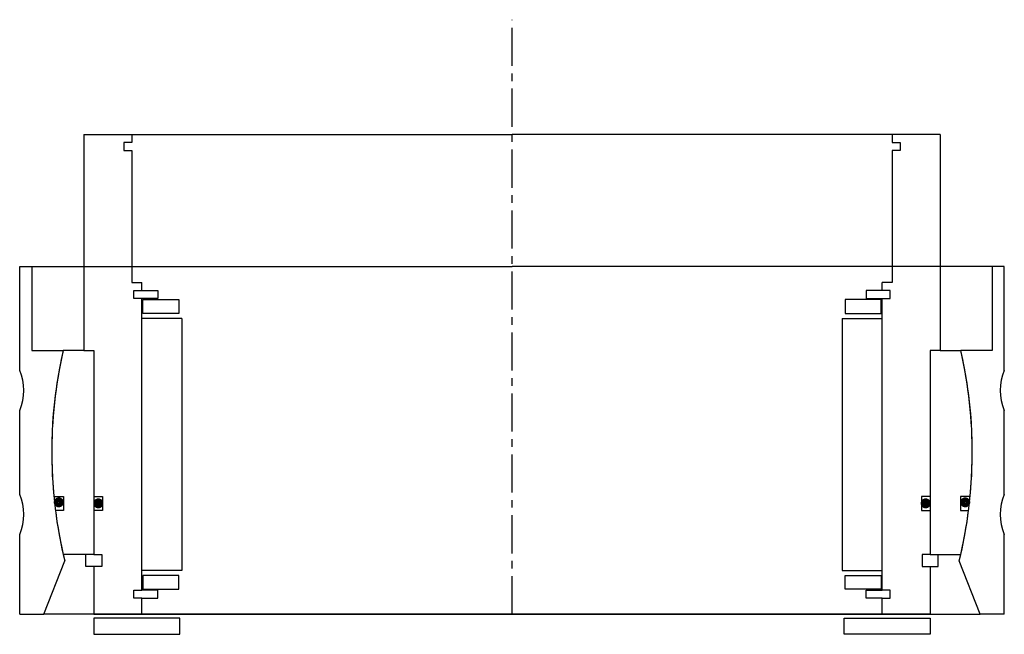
# Model space of a CAD drawing. Header units: millimetres. Extents: x -123 to 123, y -5 to 149.
import ezdxf

# ---------------------------------------------------------------- set-up
doc = ezdxf.new("R2010")
doc.units = ezdxf.units.MM
doc.header["$LTSCALE"] = 0.3
doc.header["$MEASUREMENT"] = 0
doc.linetypes.add('CENTER', pattern=[50.8, 31.75, -6.35, 6.35, -6.35])
doc.layers.get('0').update_dxf_attribs({"linetype": 'CONTINUOUS'})
doc.layers.add('Center', color=1, linetype='CENTER')

# ---------------------------------------------------------------- blocks, each defined once
blk = doc.blocks.new('innerhouse-4S165')
for p, q in [((-107, 79.5), (-107, 25.5)), ((-107, 79.5), (-95, 79.5)), ((-95, 79.5), (0, 79.5)), ((-95, 79.5), (-95, 77.5)), ((95, 79.5), (0, 79.5)), ((107, 79.5), (95, 79.5)), ((95, 79.5), (95, 77.5)), ((107, 79.5), (107, 25.5)), ((-95, 77.5), (-97, 77.5)), ((-97, 77.5), (-97, 75.5)), ((95, 77.5), (97, 77.5)), ((97, 77.5), (97, 75.5)), ((-97, 75.5), (-95, 75.5)), ((-95, 75.5), (-95, 42.5)), ((95, 75.5), (95, 42.5)), ((97, 75.5), (95, 75.5)), ((-95, 42.5), (-92.5, 42.5)), ((-92.5, 40.5), (-92.5, 42.5)), ((95, 42.5), (92.5, 42.5)), ((92.5, 40.5), (92.5, 42.5)), ((-94.5, 38.5), (-94.5, 40.5)), ((-94.5, 40.5), (-92.5, 40.5)), ((-92.5, 40.5), (-88.5, 40.5)), ((-88.5, 40.5), (-88.5, 38.5)), ((92.5, 40.5), (88.5, 40.5)), ((88.5, 40.5), (88.5, 38.5)), ((94.5, 40.5), (92.5, 40.5)), ((94.5, 38.5), (94.5, 40.5)), ((-92.5, 38.5), (-94.5, 38.5)), ((-92.5, -34.5), (-92.5, 38.5)), ((-88.5, 38.5), (-92.5, 38.5)), ((-92.25, 38.25), (-83.25, 38.25)), ((-92.25, 34.75), (-92.25, 38.25)), ((-83.25, 38.25), (-83.25, 34.75)), ((92.25, 38.25), (83.25, 38.25)), ((83.25, 38.25), (83.25, 34.75)), ((88.5, 38.5), (92.5, 38.5)), ((92.25, 34.75), (92.25, 38.25)), ((92.5, -34.5), (92.5, 38.5)), ((92.5, 38.5), (94.5, 38.5)), ((-83.25, 34.75), (-92.25, 34.75)), ((83.25, 34.75), (92.25, 34.75)), ((-82.5, 33.5), (-92.5, 33.5)), ((-82.5, 33.5), (-82.5, -29.5)), ((82.5, 33.5), (82.5, -29.5)), ((82.5, 33.5), (92.5, 33.5)), ((-107, 25.5), (-112.14, 25.5)), ((-107, 25.5), (-104.5, 25.5)), ((-104.5, 25.5), (-104.5, -25.5)), ((-104.5, 25.5), (-104.5, -11)), ((104.5, 25.5), (104.5, -11)), ((104.5, 25.5), (104.5, -25.5)), ((107, 25.5), (104.5, 25.5)), ((107, 25.5), (112.14, 25.5)), ((-114.47, -11), (-112.05, -11)), ((-112.05, -11), (-112.05, -14.5)), ((-104.5, -11), (-102.3, -11)), ((-102.3, -11), (-102.3, -14.5)), ((102.3, -11), (102.3, -14.5)), ((104.5, -11), (102.3, -11)), ((114.47, -11), (112.05, -11)), ((112.05, -11), (112.05, -14.5)), ((-112.05, -14.5), (-114.08, -14.5)), ((-104.5, -14.5), (-104.5, -25.5)), ((-102.3, -14.5), (-104.5, -14.5)), ((102.3, -14.5), (104.5, -14.5)), ((104.5, -14.5), (104.5, -25.5)), ((112.05, -14.5), (114.08, -14.5)), ((-104.5, -25.5), (-112.14, -25.5)), ((-106.5, -28.5), (-106.5, -25.5)), ((-104.5, -25.5), (-102.5, -25.5)), ((-102.5, -25.5), (-102.5, -28.5)), ((102.5, -25.5), (102.5, -28.5)), ((104.5, -25.5), (102.5, -25.5)), ((104.5, -25.5), (112.14, -25.5)), ((106.5, -28.5), (106.5, -25.5)), ((-104.5, -28.5), (-106.5, -28.5)), ((-104.5, -28.5), (-104.5, -40.5)), ((-102.5, -28.5), (-104.5, -28.5)), ((-82.5, -29.5), (-92.5, -29.5)), ((82.5, -29.5), (92.5, -29.5)), ((102.5, -28.5), (104.5, -28.5)), ((104.5, -28.5), (104.5, -40.5)), ((104.5, -28.5), (106.5, -28.5)), ((-83.25, -30.75), (-92.25, -30.75)), ((-92.25, -30.75), (-92.25, -34.25)), ((-83.25, -34.25), (-83.25, -30.75)), ((83.25, -30.75), (92.25, -30.75)), ((83.25, -34.25), (83.25, -30.75)), ((92.25, -30.75), (92.25, -34.25)), ((-92.25, -34.25), (-83.25, -34.25)), ((92.25, -34.25), (83.25, -34.25)), ((-94.5, -34.5), (-92.5, -34.5)), ((-94.5, -36.5), (-94.5, -34.5)), ((-92.5, -36.5), (-94.5, -36.5)), ((-88.5, -34.5), (-92.5, -34.5)), ((-92.5, -36.5), (-88.5, -36.5)), ((-92.5, -40.5), (-92.5, -36.5)), ((-88.5, -36.5), (-88.5, -34.5)), ((88.5, -34.5), (92.5, -34.5)), ((88.5, -36.5), (88.5, -34.5)), ((92.5, -36.5), (88.5, -36.5)), ((94.5, -34.5), (92.5, -34.5)), ((92.5, -40.5), (92.5, -36.5)), ((92.5, -36.5), (94.5, -36.5)), ((94.5, -36.5), (94.5, -34.5)), ((-104.5, -40.5), (-92.5, -40.5)), ((-83, -41.5), (-104.5, -41.5)), ((-104.5, -41.5), (-104.5, -45.5)), ((-92.5, -40.5), (0, -40.5)), ((-83, -45.5), (-83, -41.5)), ((92.5, -40.5), (0, -40.5)), ((83, -41.5), (104.5, -41.5)), ((83, -45.5), (83, -41.5)), ((104.5, -40.5), (92.5, -40.5)), ((104.5, -41.5), (104.5, -45.5)), ((-104.5, -45.5), (-83, -45.5)), ((104.5, -45.5), (83, -45.5))]:
    blk.add_line(p, q)
at = {"const_width": 1.2}
for points in [[(-112.59, -12.5, -1), (-113.89, -12.5, -1)], [(-102.7, -12.75, -1), (-104, -12.75, -1)], [(102.7, -12.75, 1), (104, -12.75, 1)], [(112.59, -12.5, 1), (113.89, -12.5, 1)]]:
    blk.add_lwpolyline(points, format="xyb", close=True, dxfattribs=at)
for start, end in [(167.1888, 185.4889), (354.5111, 12.8112), (187.2435, 192.8112), (347.1888, 352.7565)]:
    blk.add_arc((0, 0), 115, start, end)
at = {"layer": 'Center'}
blk.add_line((0, -40.5), (0, 108.19), dxfattribs=at)
blk = doc.blocks.new('house4S170-A')
for p, q in [((-123, 20.5), (-123, 46.5)), ((-123, 46.5), (-120, 46.5)), ((-120, 46.5), (-120, 25.5)), ((-120, 46.5), (0, 46.5)), ((120, 46.5), (0, 46.5)), ((123, 46.5), (120, 46.5)), ((120, 46.5), (120, 25.5)), ((123, 20.5), (123, 46.5)), ((-120, 25.5), (-112.14, 25.5)), ((120, 25.5), (112.14, 25.5)), ((-123, -10.5), (-123, 10.5)), ((123, -10.5), (123, 10.5)), ((-123, -40.5), (-123, -20.5)), ((123, -40.5), (123, -20.5)), ((-117, -40.5), (-111.75, -27.13)), ((117, -40.5), (111.75, -27.13)), ((-123, -40.5), (-117, -40.5)), ((0, -40.5), (-117, -40.5)), ((0, -40.5), (117, -40.5)), ((123, -40.5), (117, -40.5))]:
    blk.add_line(p, q)
for centre, radius, start, end in [((0, 0), 115, 167.1888, 193.645), ((0, 0), 115, 346.355, 12.8112), ((-135, 15.5), 13, 337.3801, 22.6199), ((135, 15.5), 13, 157.3801, 202.6199), ((-135, -15.5), 13, 337.3801, 22.6199), ((135, -15.5), 13, 157.3801, 202.6199)]:
    blk.add_arc(centre, radius, start, end)

msp = doc.modelspace()

# ---------------------------------------------------------------- block references
for name in ['innerhouse-4S165', 'house4S170-A']:
    msp.add_blockref(name, (0, 40.5))

doc.saveas('drawing.dxf')
